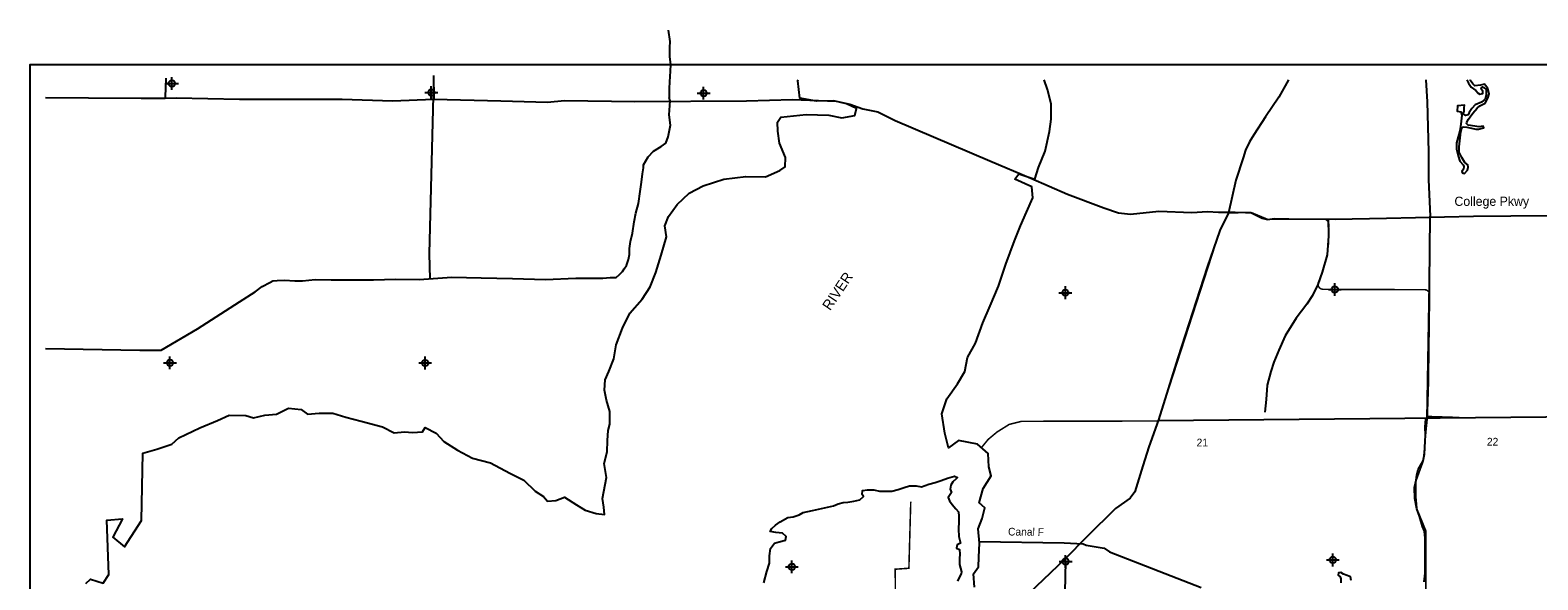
# Model space of a CAD drawing. Extents: x 178985 to 226985, y 779907 to 812668.
# Tile 2 of 3: x 178985 to 208435, y 801925 to 812668. Entities that reach past the tile are written whole.
import ezdxf
from ezdxf.enums import TextEntityAlignment as Align

# ---------------------------------------------------------------- set-up
doc = ezdxf.new("R2010")
doc.units = 0
doc.header["$LTSCALE"] = 800
doc.header["$PDMODE"] = 34
doc.header["$PDSIZE"] = 125
doc.linetypes.add('STREAM', pattern=[0])
for name, color, linetype in [('BORDER', 1, 'CONTINUOUS'), ('MAJROADS', 9, 'CONTINUOUS'), ('SEC', 2, 'CONTINUOUS'), ('TEXT', 7, 'CONTINUOUS'), ('TRUNKS', 5, 'STREAM'), ('WATER', 4, 'CONTINUOUS'), ('WSHEDS', 3, 'CONTINUOUS')]:
    doc.layers.add(name, color=color, linetype=linetype)

msp = doc.modelspace()

# ---------------------------------------------------------------- linework, layer by layer
at = {"layer": 'BORDER', "color": 0}
msp.add_lwpolyline([(178984.653, 780493.672), (178984.653, 811993.672), (226984.653, 811993.672), (226984.653, 780493.672)], close=True, dxfattribs=at)
at = {"layer": 'MAJROADS', "color": 0}
for points in [[(191449.349, 812667.976), (191476.431, 812443.244), (191475.565, 812325.936), (191474.267, 812149.975), (191489.85, 811990.648), (191479.74, 811756.094), (191470.68, 811663.986), (191469.629, 811521.541), (191468.392, 811353.958)], [(181633.528, 811728.197), (181622.428, 811359.578)], [(186862.131, 811693.672), (186861.668, 811630.96), (186780.145, 808304.764)], [(186862.781, 811781.784), (186867.821, 811329.25)], [(203565.396, 811693.672), (203375.807, 811358.265), (203113.21, 810974.742), (202884.376, 810624.489), (202799.534, 810482.662), (202722.947, 810324.015), (202679.938, 810173.5), (202534.278, 809738.837), (202395.451, 809094.633), (202225.334, 808752.326), (201977.021, 808033.515), (201402.512, 806261.283), (201024.865, 805049.031), (200836.629, 804522.506), (200716.6, 804154.691), (200562.004, 803644.677), (200468.906, 803519.67), (200182.532, 803320.674), (199625.367, 802763.353), (199194.817, 802330.792), (196258.045, 799528.546)], [(206247.473, 811693.672), (206274.705, 811267.122), (206300.816, 810286.598), (206296.703, 809742.003), (206333.217, 809029.524)], [(179284.653, 811353.637), (180124.883, 811347.292), (181155.425, 811339.509), (181624.614, 811335.966), (181834.137, 811342.763), (183074.011, 811316.642), (184247.048, 811316.163), (185076.572, 811318.277), (186065.031, 811285.676), (186869.672, 811321.494), (188176.51, 811286.489), (189089.628, 811262.836), (189425.016, 811293.818), (190799.008, 811275.064), (192977.577, 811283.749), (193874.317, 811310.492), (194385.272, 811289.876), (194728.723, 811278.903), (194996.388, 811218.23), (195247.107, 811132.548), (195539.908, 811071.685), (195882.156, 810901.523), (197727.958, 810116.729), (198529.752, 809775.52), (199247.952, 809460.078), (199958.153, 809194.971), (200242.322, 809100.657), (200476.727, 809073.75), (201030.143, 809128.223), (201675.152, 809106.595), (201985.279, 809121.01), (202194.675, 809111.05), (202521.432, 809108.583), (202722.514, 809107.064), (202831.433, 809106.242), (202931.594, 809055.212), (203048.448, 808995.678), (203157.177, 808969.72), (203291.358, 808985.465), (203567.845, 808983.377), (204472.71, 808976.543), (205478.306, 808994.086), (207179.497, 809031.513), (208637.526, 809045.639)], [(181624.614, 811335.966), (181614.049, 811359.64)], [(191484.656, 811286.801), (191468.392, 811353.958)], [(191465.857, 811010.414), (191484.656, 811286.801)], [(179284.653, 806444.65), (181125.034, 806410.917), (181544.052, 806416.204), (182250.99, 806829.966), (183076.101, 807360.171), (183379.171, 807550.665), (183514.041, 807658.604), (183665.422, 807732.903), (183724.323, 807765.987), (183808.176, 807773.748), (183950.683, 807781.076), (184151.72, 807771.212), (184302.544, 807770.099), (184554.104, 807793.382), (184864.131, 807791.094), (185232.813, 807788.373), (185693.664, 807784.973), (186121.123, 807798.578), (186581.975, 807795.177), (187219.159, 807840.752), (187797.257, 807828.107), (188408.871, 807815.214), (189053.94, 807793.695), (189640.726, 807822.883), (190168.611, 807818.987), (190311.18, 807834.695), (190428.487, 807833.829), (190495.953, 807891.988), (190555.04, 807950.209), (190588.927, 808000.237), (190631.318, 808066.96), (190674.079, 808183.959), (190691.579, 808284.385), (190692.445, 808401.692), (190710.192, 808535.635), (190753.325, 808702.908), (190780.07, 808920.58), (190814.823, 809087.915), (190866.52, 809280.264), (190901.767, 809514.632), (190928.265, 809698.787), (190946.198, 809857.867), (190963.822, 809975.051), (190964.255, 810033.705), (191057.6, 810192.228), (191158.953, 810300.415), (191310.458, 810391.472), (191403.123, 810457.825), (191445.946, 810583.202), (191489.511, 810809.13), (191465.857, 811010.414)], [(206243.142, 804750.757), (206275.871, 805068.29), (206320.373, 807716.346), (206333.217, 809029.524)], [(204338.656, 808977.556), (204344.567, 808650.735), (204316.584, 808273.898), (204221.891, 807939.459), (204136.273, 807697.118), (204034.087, 807480.039), (203923.903, 807313.294), (203712.355, 807038.389), (203500.301, 806696.457), (203372.474, 806412.541), (203278.541, 806178.643), (203218.5, 805994.761), (203149.448, 805727.159), (203130.604, 805450.799), (203103.57, 805199.637)], [(186780.145, 808304.764), (186792.974, 807801.745)], [(226684.653, 805214.727), (225526.246, 805240.996), (221174.728, 805179.419), (220680.725, 805144.482), (220294.878, 805132.425), (220102.811, 805112.398), (219301.446, 805118.567), (218736.011, 805134.322), (214974.581, 805122.691), (209970.086, 805115.735), (201018.037, 805029.933)], [(206213.616, 801885.158), (206231.611, 802052.617), (206233.899, 802362.645), (206235.259, 802546.986), (206236.681, 802739.705), (206220.912, 802873.895), (206179.697, 802966.375), (206122.527, 803167.906), (206073.303, 803310.722), (206032.892, 803512.131), (206026.12, 803730.05), (206060.688, 803872.247), (206069.809, 803972.735), (206095.75, 804081.478), (206146.705, 804173.277), (206197.536, 804248.319), (206223.663, 804382.199), (206233.897, 804633.511), (206243.142, 804750.757), (206235.937, 804910.022), (206245.491, 805069.163)], [(199210.458, 802283.688), (199184.745, 801090.073), (199171.558, 800453.379), (199216.767, 799782.729), (199211.858, 798023.205), (199255.485, 797143.095), (199227.186, 796724.366), (199216.783, 796456.321), (199257.03, 796238.166), (199289.658, 796120.616), (199347.737, 796044.767), (199414.195, 795968.856), (199489.157, 795909.638), (199597.444, 795825.031)]]:
    msp.add_lwpolyline(points, dxfattribs=at)
at = {"layer": 'SEC', "color": 0}
for p in [(181754.151, 811625.902), (186820.976, 811448.209), (192140.265, 811436.296), (199205.414, 807537.039), (204467.461, 807600.685), (181715.472, 806166.1), (186699.381, 806163.79), (193864.401, 802178.605), (199210.458, 802283.688), (204430.431, 802314.048)]:
    msp.add_point(p, dxfattribs=at)
at = {"layer": 'TRUNKS', "color": 0}
msp.add_lwpolyline([(197523.515, 802676.169), (199180.955, 802647.665), (199554.297, 802631.409), (199608.956, 802605.39), (199960.609, 802545.404), (200067.807, 802473.712), (201855.745, 801774.395)], dxfattribs=at)
at = {"layer": 'WATER', "color": 0}
for points in [[(180069.011, 801855.326), (180161.712, 801938.466), (180412.486, 801861.388), (180522.504, 802028.175), (180479.417, 803092.275), (180789.5, 803115.314), (180602.8, 802756.385), (180827.712, 802570.588), (181157.878, 803087.702), (181183.493, 804402.632), (181460.411, 804476.154), (181754.251, 804574.691), (181889.115, 804699.429), (182300.897, 804897.689), (182645.276, 805037.768), (182872.163, 805145.132), (183198.774, 805134.555), (183349.261, 805091.658), (183567.377, 805140.447), (183793.7, 805164.051), (184029.021, 805279.736), (184280.133, 805252.914), (184405.154, 805159.93), (184631.477, 805183.534), (184899.511, 805181.728), (185150.285, 805104.65), (185451.315, 805027.233), (185869.385, 804915.522), (186094.749, 804796.733), (186295.944, 804820.506), (186454.976, 804802.681), (186647.739, 804818.135), (186698.56, 804901.557), (186915.604, 804791.201), (187065.3, 804631.039), (187332.206, 804461.711), (187624.295, 804300.59), (187975.526, 804214.459), (188351.094, 804010.893), (188626.601, 803875.013), (188851.288, 803655.711), (189009.755, 803554.126), (189092.895, 803461.424), (189252.153, 803477.104), (189420.126, 803542.983), (189653.64, 803390.634), (189828.86, 803288.935), (190037.811, 803220.516), (190205.219, 803202.634), (190189.427, 803345.14), (190165.427, 803512.831), (190243.578, 803922.751), (190195.184, 804199.5), (190255.341, 804425.258), (190265.241, 804651.356), (190274.916, 804843.949), (190309.267, 804969.364), (190310.904, 805212.27), (190245.419, 805438.876), (190204.837, 805631.808), (190214.568, 805832.777), (190291.082, 805999.79), (190384.856, 806242.075), (190428.599, 806518.203), (190556.441, 806844.023), (190700.81, 807136.226), (190937.203, 807411.056), (191097.985, 807652.889), (191208.737, 807928.566), (191311.564, 808271.307), (191414.505, 808630.801), (191382.411, 808840.428), (191450.662, 809024.25), (191619.764, 809257.651), (191855.818, 809482.225), (192133.188, 809622.755), (192536.142, 809754.062), (192963.717, 809809.816), (193348.96, 809798.843), (193626.217, 809922.621), (193735.614, 809997.272), (193736.856, 810181.546), (193621.454, 810458.746), (193589.53, 810693.502), (193582.339, 810869.456), (193650.025, 810969.517), (194144.552, 811016.443), (194588.427, 811005.075), (194839.371, 810953.125), (195090.992, 811001.688), (195125.399, 811135.48), (194933.37, 811228.915), (194682.483, 811289.241), (194347.384, 811283.123), (194021.056, 811335.581), (193981.49, 811679.282), (193985.957, 811693.672)], [(197429.28, 801783.124), (197413.974, 802042.786), (197506.822, 802176.246), (197516.264, 802368.783), (197526.17, 802645.052), (197502.583, 802921.507), (197579.057, 803122.046), (197630.457, 803331.097), (197522.163, 803432.179), (197599.055, 803708.076), (197759.539, 803958.389), (197710.276, 804134.505), (197694.969, 804394.167), (197486.661, 804579.539), (197118.613, 804648.568), (196925.239, 804507.292), (196851.46, 804792.399), (196794.938, 805169.518), (196888.669, 805462.068), (197099.625, 805753.969), (197243.316, 805996.002), (197295.089, 806272.038), (197447.339, 806547.518), (197591.913, 806948.641), (197736.115, 807282.779), (197897.343, 807667.063), (198042.056, 808093.306), (198212.075, 808552.903), (198330.926, 808845.314), (198449.637, 809112.606), (198568.395, 809388.271), (198552.856, 809606.067), (198218.765, 809758.643), (198294.681, 809858.703), (198612.305, 809756.459), (198680.544, 809982.164), (198807.907, 810299.649), (198893.776, 810684.351), (198928.616, 810926.988), (198930.289, 811228.423), (198856.463, 811505.156), (198788.524, 811693.672)], [(207047.835, 811693.672), (207078.282, 811632.154), (207135.286, 811555.934), (207220.633, 811490.721), (207266.659, 811434.112), (207301.65, 811414.579), (207362.723, 811430.057), (207362.582, 811473.716), (207329.696, 811517.269), (207342.681, 811552.239), (207355.744, 811563.196), (207377.63, 811545.803), (207425.775, 811508.848), (207426.114, 811404.066), (207404.567, 811316.678), (207334.889, 811261.878), (207212.806, 811211.274), (207145.367, 811139.018), (207095.42, 811058.086), (207071.563, 811009.983), (207021.391, 810998.906), (206973.288, 811022.763), (206994.92, 811083.957), (206996.891, 811149.452), (207001.094, 811199.674), (206867.976, 811186.146), (206859.584, 811081.336), (206929.48, 811068.464), (206947.149, 811005.215), (206930.25, 810830.522), (206908.851, 810697.291), (206846.294, 810465.693), (206846.69, 810343.448), (206875.492, 810212.562), (206910.765, 810105.71), (206976.48, 810036.068), (206991.866, 810003.373), (206983.297, 809953.137), (206952.898, 809902.83), (206970.461, 809872.325), (207001.05, 809863.692), (207059.778, 809929.371), (207074.868, 809988.36), (207070.347, 810036.371), (207006.893, 810082.009), (206947.642, 810177.868), (206897.095, 810282.487), (206898.939, 810387.276), (206930.73, 810682.081), (206952.341, 810749.823), (206978.445, 810778.286), (207046.13, 810774.139), (207137.885, 810752.607), (207223.091, 810731.052), (207273.285, 810735.581), (207347.449, 810753.284), (207380.172, 810759.939), (207366.975, 810790.458), (207290.607, 810779.296), (207072.213, 810809.151), (207039.356, 810843.973), (207045.813, 810872.372), (207080.556, 810929.242), (207163.141, 811043.024), (207247.952, 811143.716), (207300.201, 811187.544), (207402.624, 811242.45), (207456.894, 811336.494), (207482.8, 811426.079), (207456.273, 811528.594), (207414.613, 811585.216), (207390.523, 811609.151), (207314.162, 811595.806), (207205.056, 811582.355), (207165.65, 811617.156), (207115.195, 811693.397), (207115.069, 811693.672)], [(193316.313, 801865.66), (193376.408, 802091.329), (193427.689, 802250.074), (193428.626, 802392.404), (193446.308, 802534.625), (193522.376, 802642.97), (193614.638, 802667.481), (193740.444, 802700.144), (193749.312, 802775.44), (193682.719, 802834.488), (193548.871, 802852.115), (193440.14, 802869.576), (193474.015, 802927.962), (193541.435, 802994.501), (193633.973, 803060.873), (193785.227, 803143.605), (193885.806, 803159.689), (194003.24, 803192.407), (194087.295, 803242.09), (194263.391, 803282.795), (194498.148, 803331.486), (194674.244, 803372.191), (194766.616, 803413.446), (194867.25, 803437.902), (194959.402, 803445.668), (195076.726, 803461.641), (195194.105, 803485.987), (195261.525, 803552.525), (195236.683, 803594.553), (195245.552, 803669.849), (195337.758, 803685.988), (195463.344, 803685.161), (195572.02, 803659.327), (195714.351, 803658.39), (195814.819, 803657.729), (195940.626, 803690.392), (196058.115, 803731.482), (196158.804, 803764.31), (196292.763, 803763.429), (196393.121, 803746.022), (196535.783, 803795.32), (196661.589, 803827.983), (196779.078, 803869.073), (196904.94, 803910.109), (197039.174, 803951.089), (197097.615, 803925.586), (197072.333, 803900.634), (197004.968, 803842.468), (196971.037, 803775.709), (196953.796, 803700.468), (196978.473, 803633.323), (196919.204, 803533.24), (196943.881, 803466.096), (196993.674, 803398.786), (197068.475, 803314.566), (197118.323, 803255.629), (197126.144, 803171.849), (197125.428, 803063.008), (197116.064, 802912.36), (197123.499, 802769.974), (197156.162, 802644.168), (197088.962, 802611.119), (197080.149, 802544.195), (197138.59, 802518.692), (197146.357, 802426.541), (197137.433, 802342.872), (197136.661, 802225.658), (197177.586, 802083.052), (197168.938, 802041.245), (197135.063, 801982.859), (197101.022, 801899.355)], [(204791.41, 801910.504), (204775.896, 801982.493), (204708.14, 802008.469), (204636.011, 802036.614), (204587.887, 802067.02), (204542.052, 802064.689), (204535.665, 802014.46), (204572.881, 801981.836), (204586.092, 801946.951), (204584.17, 801866.174)]]:
    msp.add_lwpolyline(points, dxfattribs=at)
at = {"layer": 'WSHEDS', "color": 0, "const_width": 30}
for points in [[(202395.451, 809094.633), (202225.334, 808752.326), (201019.911, 805029.937), (198347.152, 805023.092), (198110.444, 804963.913), (197873.735, 804815.968), (197696.204, 804668.022), (197566.309, 804508.661)], [(206901.209, 805098.122), (206275.871, 805118.29), (206197.536, 804248.319), (206050.43, 803845.586), (206050.43, 803577.748), (206073.303, 803310.722), (206247.37, 802884.521), (206247.37, 802356.723), (206247.37, 801553.21)], [(195892.136, 799193.444), (195882.566, 802133.011), (196149.117, 802151.395), (196185.713, 803453.015)]]:
    msp.add_lwpolyline(points, dxfattribs=at)
msp.add_lwpolyline([(206275.871, 805068.29), (206275.871, 805068.29), (206297.821, 805728.302, 0.00509008), (206297.868, 805730.338), (206320.601, 807494.375, 0.417151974), (206220.896, 807595.663), (204467.946, 807600.683, -0.002428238), (204466.975, 807600.691), (204239.283, 807603.554, -0.527553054), (204147.807, 807740.97), (204232.222, 807950.148, 0.031950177), (204236.234, 807962.268), (204314.799, 808262.662, 0.031133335), (204317.192, 808274.871), (204349.181, 808517.072, 0.032840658), (204350.042, 808530.166), (204350.042, 808816.588, -0.00188787), (204350.044, 808817.343), (204350.488, 808876.05, 0.41832997), (204249.842, 808976.803), (203177.622, 808969.853, -0.101180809), (203138.321, 808977.623), (202851.258, 809097.933, 0.106269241), (202809.944, 809105.67), (202395.451, 809094.633)], format="xyb", dxfattribs=at)

# ---------------------------------------------------------------- texts
at = {"layer": 'TEXT', "color": 0}
msp.add_text('College Pkwy', height=180, dxfattribs=at).set_placement((206805.698, 809233.411))
for s, p in [('21', (201880.714, 804533.857)), ('22', (207550.761, 804550.15))]:
    msp.add_text(s, height=150, dxfattribs=at).set_placement(p, align=Align.CENTER)
msp.add_text('Canal F', height=150, rotation=359.2869305, dxfattribs=at).set_placement((198084.406, 802792.548))
at = {"layer": 'WATER', "color": 0}
msp.add_text('RIVER', height=200, rotation=56, dxfattribs=at).set_placement((194609.188, 807174.593))

doc.saveas('drawing.dxf')
